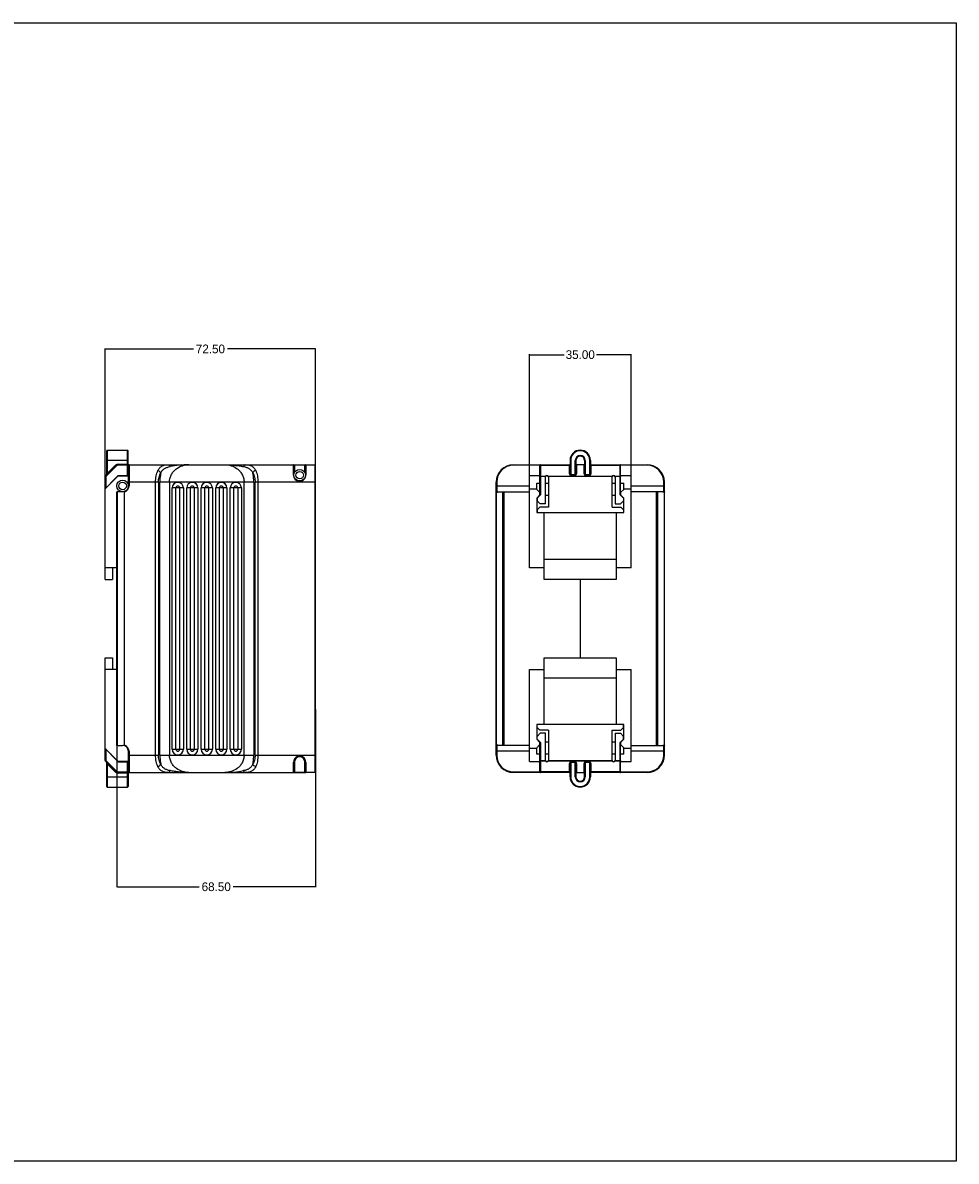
# Model space of a CAD drawing. Header units: millimetres. Extents: x 143 to 803, y 113 to 505.
# Tile 30 of 30: x 481 to 803, y 113 to 505. Entities that reach past the tile are written whole.
import ezdxf

# ---------------------------------------------------------------- set-up
doc = ezdxf.new("R2010")
doc.units = ezdxf.units.MM
doc.header["$MEASUREMENT"] = 0
doc.dimstyles.get("Standard").update_dxf_attribs({"dimtxt": 0.18, "dimasz": 0.18, "dimexe": 0.18, "dimexo": 0.0625, "dimgap": 0.09, "dimtad": 0, "dimtih": 1, "dimtoh": 1, "dimdec": 4, "dimzin": 0, "dimdsep": 46, "dimtxsty": 'Standard', "dimcen": 0.09, "dimadec": 0, "dimazin": 0, "dimtfac": 1, "dimtdec": 4, "dimtofl": 0, "dimtmove": 0, "dimatfit": 3, "dimfxl": 1, "dimtolj": 1, "dimtzin": 0, "dimarcsym": 0})

# ---------------------------------------------------------------- blocks, each defined once
blk = doc.blocks.new('*D8')
at = {"color": 0, "lineweight": -2}
for p, q in [((509.28, 337.45), (509.28, 393.25)), ((509.46, 393.07), (539.69, 393.07)), ((581.6, 393.07), (551.37, 393.07)), ((581.78, 343.06), (581.78, 393.25))]:
    blk.add_line(p, q, dxfattribs=at)
at = {"color": 0}
for points in [[(509.46, 393.1), (509.46, 393.04), (509.28, 393.07)], [(581.6, 393.1), (581.6, 393.04), (581.78, 393.07)]]:
    blk.add_solid(points, dxfattribs=at)
at = {"layer": 'Defpoints', "color": 0}
for p in [(581.78, 393.07), (581.78, 343), (509.28, 337.39)]:
    blk.add_point(p, dxfattribs=at)
at = {"color": 0, "insert": (545.53, 393.07), "char_height": 3, "attachment_point": 5}
blk.add_mtext('\\A1;72.50', dxfattribs=at)
blk = doc.blocks.new('*D9')
at = {"color": 0, "lineweight": -2}
for p, q in [((655.46, 330.07), (655.46, 391.28)), ((655.64, 391.1), (667.37, 391.1)), ((690.28, 391.1), (678.55, 391.1)), ((690.46, 327.27), (690.46, 391.28))]:
    blk.add_line(p, q, dxfattribs=at)
at = {"color": 0}
for points in [[(655.64, 391.13), (655.64, 391.07), (655.46, 391.1)], [(690.28, 391.13), (690.28, 391.07), (690.46, 391.1)]]:
    blk.add_solid(points, dxfattribs=at)
at = {"layer": 'Defpoints', "color": 0}
for p in [(690.46, 391.1), (655.46, 330.01), (690.46, 327.21)]:
    blk.add_point(p, dxfattribs=at)
at = {"color": 0, "insert": (672.96, 391.1), "char_height": 3, "attachment_point": 5}
blk.add_mtext('\\A1;35.00', dxfattribs=at)
blk = doc.blocks.new('*D10')
at = {"color": 0, "lineweight": -2}
for p, q in [((513.28, 288.06), (513.28, 207.67)), ((581.78, 268.9), (581.78, 207.67)), ((513.46, 207.85), (541.69, 207.85)), ((581.6, 207.85), (553.37, 207.85))]:
    blk.add_line(p, q, dxfattribs=at)
at = {"color": 0}
for points in [[(513.46, 207.88), (513.46, 207.82), (513.28, 207.85)], [(581.6, 207.88), (581.6, 207.82), (581.78, 207.85)]]:
    blk.add_solid(points, dxfattribs=at)
at = {"layer": 'Defpoints', "color": 0}
for p in [(513.28, 288.12), (581.78, 268.96), (581.78, 207.85)]:
    blk.add_point(p, dxfattribs=at)
at = {"color": 0, "insert": (547.53, 207.85), "char_height": 3, "attachment_point": 5}
blk.add_mtext('\\A1;68.50', dxfattribs=at)

msp = doc.modelspace()

# ---------------------------------------------------------------- linework, layer by layer
at = {"color": 250, "linetype": 'Continuous'}
for p, q in [((509.782, 349.793), (509.782, 358.01)), ((509.982, 358.21), (509.982, 350.193)), ((509.982, 358.21), (516.982, 358.21)), ((516.982, 349.51), (516.982, 358.21)), ((517.182, 349.51), (517.182, 358.01)), ((509.341, 349.269), (512.989, 352.917)), ((517.182, 354.71), (509.782, 354.71)), ((512.848, 353.059), (509.982, 350.193)), ((513.13, 352.776), (512.848, 353.059)), ((513.696, 353.41), (513.696, 353.01)), ((513.696, 353.41), (517.182, 353.41)), ((513.696, 353.21), (516.982, 353.21)), ((517.182, 353.01), (513.696, 353.01)), ((517.282, 345.91), (517.282, 353.01)), ((517.482, 353.21), (517.482, 345.91)), ((517.482, 353.21), (574.182, 353.21)), ((574.182, 349.651), (574.182, 353.21)), ((574.205, 353.21), (581.582, 353.21)), ((574.282, 349.61), (574.282, 353.11)), ((578.282, 353.11), (574.282, 353.11)), ((574.482, 353.21), (574.482, 350.482)), ((578.082, 350.482), (578.082, 353.21)), ((578.282, 353.11), (578.282, 349.61)), ((578.382, 353.21), (578.382, 349.651)), ((581.582, 247.21), (581.582, 353.21)), ((581.782, 247.41), (581.782, 353.01)), ((649.962, 353.21), (649.962, 353.01)), ((649.962, 353.21), (669.262, 353.21)), ((659.062, 353.01), (649.962, 353.01)), ((659.062, 342.669), (659.062, 353.01)), ((659.262, 353.21), (659.262, 342.869)), ((669.262, 352.917), (659.262, 352.917)), ((669.262, 350.052), (669.262, 353.21)), ((669.462, 354.71), (669.462, 350.193)), ((669.662, 354.71), (669.462, 354.71)), ((669.662, 354.71), (669.662, 349.652)), ((671.262, 349.652), (671.262, 354.71)), ((671.462, 354.71), (671.262, 354.71)), ((671.462, 354.71), (671.462, 350.193)), ((674.462, 353.21), (671.462, 353.21)), ((671.662, 353.21), (671.662, 350.052)), ((674.262, 350.052), (674.262, 353.21)), ((674.462, 354.71), (674.462, 350.193)), ((674.662, 354.71), (674.462, 354.71)), ((674.662, 354.71), (674.662, 349.652)), ((676.262, 349.652), (676.262, 354.71)), ((676.462, 354.71), (676.262, 354.71)), ((676.462, 354.71), (676.462, 350.193)), ((676.662, 353.21), (676.662, 350.052)), ((676.662, 353.21), (695.962, 353.21)), ((686.662, 352.917), (676.662, 352.917)), ((686.662, 342.869), (686.662, 353.21)), ((686.862, 342.669), (686.862, 353.01)), ((695.962, 353.01), (686.862, 353.01)), ((695.962, 353.01), (695.962, 353.21)), ((509.282, 344.91), (513.782, 349.41)), ((509.282, 313.71), (509.282, 349.127)), ((509.482, 349.127), (509.282, 349.127)), ((509.341, 349.269), (509.482, 349.127)), ((509.482, 349.127), (513.13, 352.776)), ((509.482, 349.127), (509.482, 345.11)), ((509.982, 350.193), (509.782, 349.793)), ((509.982, 350.193), (510.123, 350.052)), ((513.741, 349.51), (511.182, 346.952)), ((513.741, 349.51), (517.182, 349.51)), ((513.782, 349.41), (517.282, 349.41)), ((574.282, 349.571), (574.282, 349.61)), ((655.462, 317.71), (655.462, 349.41)), ((659.062, 349.41), (655.462, 349.41)), ((660.976, 349.127), (659.062, 349.127)), ((659.262, 349.269), (661.034, 349.269)), ((660.962, 339.71), (660.962, 349.01)), ((661.76, 349.41), (661.164, 349.41)), ((661.89, 349.269), (684.034, 349.269)), ((683.976, 349.127), (661.948, 349.127)), ((661.962, 349.01), (661.962, 338.61)), ((669.662, 349.793), (671.262, 349.793)), ((671.262, 349.652), (669.662, 349.652)), ((674.662, 349.793), (676.262, 349.793)), ((676.262, 349.652), (674.662, 349.652)), ((683.962, 338.61), (683.962, 349.01)), ((684.76, 349.41), (684.164, 349.41)), ((684.89, 349.269), (686.662, 349.269)), ((686.862, 349.127), (684.948, 349.127)), ((684.962, 349.01), (684.962, 339.71)), ((690.462, 349.41), (686.862, 349.41)), ((690.462, 317.71), (690.462, 349.41)), ((511.182, 346.81), (511.182, 346.952)), ((527.638, 347.21), (517.282, 347.21)), ((517.282, 345.91), (517.482, 345.91)), ((526.64, 253.21), (526.64, 347.21)), ((527.638, 347.21), (527.638, 253.21)), ((528.094, 253.21), (528.094, 347.21)), ((560.469, 347.21), (528.094, 347.21)), ((531.423, 347.21), (531.423, 253.21)), ((532.356, 255.21), (532.356, 345.21)), ((536.208, 345.21), (532.356, 345.21)), ((533.64, 255.21), (533.64, 345.21)), ((534.924, 345.21), (534.924, 255.21)), ((536.208, 345.21), (536.208, 255.21)), ((537.356, 255.21), (537.356, 345.21)), ((541.208, 345.21), (537.356, 345.21)), ((538.64, 255.21), (538.64, 345.21)), ((539.924, 345.21), (539.924, 255.21)), ((541.208, 345.21), (541.208, 255.21)), ((542.356, 255.21), (542.356, 345.21)), ((546.208, 345.21), (542.356, 345.21)), ((543.64, 255.21), (543.64, 345.21)), ((544.924, 345.21), (544.924, 255.21)), ((546.208, 345.21), (546.208, 255.21)), ((547.356, 255.21), (547.356, 345.21)), ((551.208, 345.21), (547.356, 345.21)), ((548.64, 255.21), (548.64, 345.21)), ((549.924, 345.21), (549.924, 255.21)), ((551.208, 345.21), (551.208, 255.21)), ((552.356, 255.21), (552.356, 345.21)), ((556.208, 345.21), (552.356, 345.21)), ((553.64, 255.21), (553.64, 345.21)), ((554.924, 345.21), (554.924, 255.21)), ((556.208, 345.21), (556.208, 255.21)), ((557.141, 253.21), (557.141, 347.21)), ((560.469, 347.21), (560.469, 253.21)), ((560.926, 253.21), (560.926, 347.21)), ((581.782, 347.21), (560.926, 347.21)), ((561.924, 347.21), (561.924, 253.21)), ((643.962, 253.21), (643.962, 347.21)), ((644.162, 347.21), (643.962, 347.21)), ((643.962, 345.91), (655.462, 345.91)), ((644.162, 347.21), (644.162, 343.955)), ((657.962, 344.71), (657.962, 346.91)), ((657.962, 346.91), (659.062, 346.91)), ((660.962, 346.91), (661.962, 346.91)), ((683.962, 346.91), (684.962, 346.91)), ((686.862, 346.91), (687.962, 346.91)), ((687.962, 344.71), (687.962, 346.91)), ((690.462, 345.91), (701.962, 345.91)), ((701.762, 343.933), (701.762, 347.21)), ((701.962, 347.21), (701.762, 347.21)), ((701.962, 253.21), (701.962, 347.21)), ((513.282, 256.51), (513.282, 343.91)), ((515.282, 343.91), (513.282, 343.91)), ((513.428, 343.91), (513.428, 256.51)), ((515.782, 343.768), (515.782, 256.653)), ((643.992, 343.778), (643.962, 343.778)), ((643.992, 343.778), (643.992, 256.643)), ((655.462, 343.81), (644.533, 343.81)), ((644.604, 343.91), (655.462, 343.91)), ((646.316, 256.61), (646.316, 343.81)), ((646.669, 343.91), (646.669, 256.51)), ((655.462, 344.91), (657.962, 344.91)), ((657.962, 344.71), (658.962, 343.71)), ((658.962, 342.71), (657.962, 341.71)), ((657.962, 341.71), (657.962, 336.71)), ((658.062, 341.669), (659.262, 342.869)), ((658.062, 341.669), (658.062, 340.752)), ((658.962, 343.71), (658.962, 342.71)), ((658.962, 342.71), (659.062, 342.71)), ((660.962, 342.71), (661.962, 342.71)), ((683.962, 342.71), (684.962, 342.71)), ((686.662, 342.869), (687.862, 341.669)), ((686.862, 342.71), (686.962, 342.71)), ((686.962, 343.71), (687.962, 344.71)), ((686.962, 342.71), (686.962, 343.71)), ((687.962, 341.71), (686.962, 342.71)), ((687.862, 341.669), (687.862, 340.752)), ((687.962, 344.91), (690.462, 344.91)), ((687.962, 336.71), (687.962, 341.71)), ((701.462, 343.91), (690.462, 343.91)), ((699.255, 256.51), (699.255, 343.91)), ((699.609, 343.91), (699.609, 256.51)), ((659.104, 339.71), (658.062, 340.752)), ((658.062, 337.669), (659.004, 338.61)), ((658.062, 337.669), (658.062, 336.71)), ((661.962, 338.61), (659.004, 338.61)), ((660.962, 339.71), (659.104, 339.71)), ((683.962, 338.61), (686.921, 338.61)), ((684.962, 339.71), (686.821, 339.71)), ((687.862, 340.752), (686.821, 339.71)), ((686.921, 338.61), (687.862, 337.669)), ((687.862, 337.669), (687.862, 336.71)), ((657.962, 336.71), (687.962, 336.71)), ((660.462, 336.71), (660.462, 317.71)), ((685.462, 317.71), (685.462, 336.71)), ((513.282, 317.71), (509.282, 317.71)), ((511.782, 317.71), (511.782, 313.71)), ((660.562, 317.71), (655.462, 317.71)), ((660.562, 313.71), (660.562, 320.71)), ((660.562, 320.71), (685.362, 320.71)), ((685.362, 320.71), (685.362, 313.71)), ((690.462, 317.71), (685.362, 317.71)), ((509.282, 313.71), (511.782, 313.71)), ((685.362, 313.71), (660.562, 313.71)), ((672.962, 313.71), (672.962, 286.71)), ((509.282, 251.293), (509.282, 286.71)), ((509.282, 286.71), (511.782, 286.71)), ((511.782, 286.71), (511.782, 282.71)), ((660.562, 279.71), (660.562, 286.71)), ((660.562, 286.71), (685.362, 286.71)), ((685.362, 286.71), (685.362, 279.71)), ((513.282, 282.71), (509.282, 282.71)), ((655.462, 251.01), (655.462, 282.71)), ((655.462, 282.71), (660.562, 282.71)), ((660.462, 282.71), (660.462, 263.71)), ((685.362, 282.71), (690.462, 282.71)), ((685.462, 263.71), (685.462, 282.71)), ((690.462, 251.01), (690.462, 282.71)), ((685.362, 279.71), (660.562, 279.71)), ((687.962, 263.71), (657.962, 263.71)), ((657.962, 263.71), (657.962, 258.71)), ((658.062, 262.752), (658.062, 263.71)), ((659.004, 261.81), (658.062, 262.752)), ((687.862, 262.752), (686.921, 261.81)), ((687.862, 262.752), (687.862, 263.71)), ((687.962, 258.71), (687.962, 263.71)), ((658.062, 259.669), (659.104, 260.71)), ((658.062, 258.752), (658.062, 259.669)), ((661.962, 261.81), (659.004, 261.81)), ((660.962, 260.71), (659.104, 260.71)), ((660.962, 251.41), (660.962, 260.71)), ((661.962, 261.81), (661.962, 251.41)), ((683.962, 261.81), (686.921, 261.81)), ((683.962, 251.41), (683.962, 261.81)), ((684.962, 260.71), (686.821, 260.71)), ((684.962, 260.71), (684.962, 251.41)), ((686.821, 260.71), (687.862, 259.669)), ((687.862, 258.752), (687.862, 259.669)), ((513.782, 251.01), (509.282, 255.51)), ((509.482, 255.31), (509.482, 251.293)), ((513.282, 256.51), (515.282, 256.51)), ((532.356, 255.21), (536.208, 255.21)), ((537.356, 255.21), (541.208, 255.21)), ((542.356, 255.21), (546.208, 255.21)), ((547.356, 255.21), (551.208, 255.21)), ((552.356, 255.21), (556.208, 255.21)), ((643.962, 256.643), (643.992, 256.643)), ((644.162, 256.466), (644.162, 253.21)), ((644.533, 256.61), (655.462, 256.61)), ((655.462, 256.51), (644.604, 256.51)), ((657.962, 255.51), (655.462, 255.51)), ((657.962, 258.71), (658.962, 257.71)), ((658.962, 256.71), (657.962, 255.71)), ((657.962, 253.51), (657.962, 255.71)), ((659.262, 257.552), (658.062, 258.752)), ((659.062, 257.71), (658.962, 257.71)), ((658.962, 257.71), (658.962, 256.71)), ((659.062, 247.41), (659.062, 257.752)), ((659.262, 257.552), (659.262, 247.21)), ((661.962, 257.71), (660.962, 257.71)), ((684.962, 257.71), (683.962, 257.71)), ((687.862, 258.752), (686.662, 257.552)), ((686.662, 247.21), (686.662, 257.552)), ((686.862, 247.41), (686.862, 257.752)), ((686.962, 257.71), (686.862, 257.71)), ((686.962, 257.71), (687.962, 258.71)), ((686.962, 256.71), (686.962, 257.71)), ((687.962, 255.71), (686.962, 256.71)), ((687.962, 253.51), (687.962, 255.71)), ((690.462, 255.51), (687.962, 255.51)), ((690.462, 256.51), (701.462, 256.51)), ((701.762, 253.21), (701.762, 256.488)), ((509.282, 251.293), (509.482, 251.293)), ((509.482, 251.293), (509.341, 251.152)), ((512.989, 247.503), (509.341, 251.152)), ((513.13, 247.645), (509.482, 251.293)), ((511.182, 253.61), (511.182, 253.469)), ((511.182, 253.469), (513.741, 250.91)), ((517.282, 251.01), (513.782, 251.01)), ((517.482, 254.51), (517.282, 254.51)), ((517.282, 247.41), (517.282, 254.51)), ((517.282, 253.21), (527.638, 253.21)), ((517.482, 254.51), (517.482, 247.21)), ((528.094, 253.21), (560.469, 253.21)), ((560.926, 253.21), (581.782, 253.21)), ((655.462, 254.51), (643.962, 254.51)), ((643.962, 253.21), (644.162, 253.21)), ((655.462, 251.01), (659.062, 251.01)), ((659.062, 253.51), (657.962, 253.51)), ((659.062, 251.293), (660.976, 251.293)), ((661.034, 251.152), (659.262, 251.152)), ((661.962, 253.51), (660.962, 253.51)), ((661.164, 251.01), (661.76, 251.01)), ((684.034, 251.152), (661.89, 251.152)), ((661.948, 251.293), (683.976, 251.293)), ((684.962, 253.51), (683.962, 253.51)), ((684.164, 251.01), (684.76, 251.01)), ((686.662, 251.152), (684.89, 251.152)), ((684.948, 251.293), (686.862, 251.293)), ((687.962, 253.51), (686.862, 253.51)), ((686.862, 251.01), (690.462, 251.01)), ((701.962, 254.51), (690.462, 254.51)), ((701.762, 253.21), (701.962, 253.21)), ((509.782, 242.41), (509.782, 250.627)), ((509.782, 250.627), (509.982, 250.227)), ((510.123, 250.369), (509.982, 250.227)), ((509.982, 250.227), (512.848, 247.362)), ((509.982, 250.227), (509.982, 242.21)), ((512.848, 247.362), (513.13, 247.645)), ((513.696, 247.41), (517.182, 247.41)), ((513.696, 247.41), (513.696, 247.01)), ((516.982, 247.21), (513.696, 247.21)), ((517.182, 247.01), (513.696, 247.01)), ((513.741, 250.91), (517.182, 250.91)), ((516.982, 242.21), (516.982, 250.91)), ((517.182, 250.91), (517.182, 242.41)), ((517.482, 247.21), (578.359, 247.21)), ((574.182, 247.21), (574.182, 250.77)), ((574.482, 250.81), (574.282, 250.81)), ((574.282, 247.31), (574.282, 250.81)), ((574.282, 247.31), (578.282, 247.31)), ((574.482, 250.81), (574.482, 247.21)), ((578.282, 250.81), (578.082, 250.81)), ((578.082, 247.21), (578.082, 250.81)), ((578.282, 250.81), (578.282, 247.31)), ((578.382, 250.77), (578.382, 247.21)), ((581.582, 247.21), (578.382, 247.21)), ((649.962, 247.41), (659.062, 247.41)), ((649.962, 247.41), (649.962, 247.21)), ((669.262, 247.21), (649.962, 247.21)), ((659.262, 247.503), (669.262, 247.503)), ((669.262, 247.21), (669.262, 250.369)), ((669.462, 245.71), (669.462, 250.227)), ((669.662, 250.769), (671.262, 250.769)), ((669.662, 250.769), (669.662, 245.71)), ((671.262, 250.627), (669.662, 250.627)), ((671.262, 245.71), (671.262, 250.769)), ((671.462, 250.227), (671.462, 245.71)), ((671.462, 247.21), (674.462, 247.21)), ((671.662, 250.369), (671.662, 247.21)), ((674.262, 247.21), (674.262, 250.369)), ((674.462, 245.71), (674.462, 250.227)), ((674.662, 250.769), (676.262, 250.769)), ((674.662, 250.769), (674.662, 245.71)), ((676.262, 250.627), (674.662, 250.627)), ((676.262, 245.71), (676.262, 250.769)), ((676.462, 250.227), (676.462, 245.71)), ((676.662, 250.369), (676.662, 247.21)), ((676.662, 247.503), (686.662, 247.503)), ((695.962, 247.21), (676.662, 247.21)), ((686.862, 247.41), (695.962, 247.41)), ((695.962, 247.21), (695.962, 247.41)), ((509.782, 245.71), (517.182, 245.71)), ((669.462, 245.71), (669.662, 245.71)), ((671.262, 245.71), (671.462, 245.71)), ((674.462, 245.71), (674.662, 245.71)), ((676.262, 245.71), (676.462, 245.71)), ((509.982, 242.21), (516.982, 242.21))]:
    msp.add_line(p, q, dxfattribs=at)
msp.add_lwpolyline([(143.302, 505.409), (802.511, 505.409), (802.511, 113.344), (143.302, 113.344)], close=True)
for centre, radius in [((576.282, 349.61), 2), ((576.282, 349.61), 1.3), ((515.282, 345.91), 2), ((515.282, 345.91), 1.3)]:
    msp.add_circle(centre, radius, dxfattribs=at)
for centre, radius, start, end in [((509.982, 358.01), 0.2, 90, 180), ((516.982, 358.01), 0.2, 0, 90), ((672.962, 354.71), 3.5, 0, 180), ((672.962, 354.71), 3.3, 0, 180), ((513.696, 352.21), 1.2, 90, 135), ((513.696, 352.21), 1, 90, 135), ((513.696, 352.21), 0.8, 90, 135), ((516.982, 353.01), 0.2, 0, 90), ((517.482, 353.01), 0.2, 90, 180), ((574.182, 353.11), 0.1, 0, 90), ((578.382, 353.11), 0.1, 90, 180), ((581.582, 353.01), 0.2, 0, 90), ((649.962, 347.21), 6, 90, 180), ((649.962, 347.21), 5.8, 90, 180), ((659.262, 353.01), 0.2, 90, 180), ((669.262, 353.41), 0.2, 270, 360), ((672.962, 354.71), 1.7, 0, 180), ((672.962, 354.71), 1.5, 0, 180), ((676.662, 353.41), 0.2, 180, 270), ((686.662, 353.01), 0.2, 0, 90), ((695.962, 347.21), 6, 0, 90), ((695.962, 347.21), 5.8, 0, 90), ((509.482, 349.127), 0.2, 135, 180), ((509.582, 349.793), 0.2, 315, 0.00001), ((575.986, 349.628), 1.804, 179.25947, 180.85245), ((575.906, 349.678), 2.476, 358.15982, 359.3784), ((661.462, 349.01), 0.5, 0, 180), ((669.662, 350.052), 0.4, 179.99969, 270.00025), ((674.662, 350.052), 0.4, 179.99969, 270.00025), ((684.462, 349.01), 0.5, 0, 180), ((515.282, 345.91), 2.2, 283.13656, 0), ((534.282, 345.21), 1.926, 0, 180), ((534.282, 345.21), 0.642, 0, 180), ((539.282, 345.21), 1.926, 0, 180), ((539.282, 345.21), 0.642, 0, 180), ((544.282, 345.21), 1.926, 0, 180), ((544.282, 345.21), 0.642, 0, 180), ((549.282, 345.21), 1.926, 0, 180), ((549.282, 345.21), 0.642, 0, 180), ((554.282, 345.21), 1.926, 0, 180), ((554.282, 345.21), 0.642, 0, 180), ((644.534, 345.915), 2.105, 257.87463, 265.95001), ((644.603, 346.106), 2.196, 258.42981, 262.27864), ((644.604, 346.112), 2.202, 262.27872, 266.13062), ((644.533, 345.907), 2.096, 265.95906, 270.00647), ((644.604, 346.115), 2.205, 266.13146, 269.99965), ((701.462, 345.913), 2.003, 270.0061, 278.62082), ((515.282, 254.51), 2, 0, 90), ((515.282, 254.51), 2.2, 360, 76.86344), ((534.282, 255.21), 1.926, 180, 0), ((534.282, 255.21), 0.642, 180, 0), ((539.282, 255.21), 1.926, 180, 0), ((539.282, 255.21), 0.642, 180, 0), ((544.282, 255.21), 1.926, 180, 0), ((544.282, 255.21), 0.642, 180, 0), ((549.282, 255.21), 1.926, 180, 0), ((549.282, 255.21), 0.642, 180, 0), ((554.282, 255.21), 1.926, 180, 0), ((554.282, 255.21), 0.642, 180, 0), ((644.533, 254.508), 2.102, 94.0478, 102.13238), ((644.603, 254.314), 2.196, 97.72172, 101.57035), ((644.604, 254.306), 2.204, 91.74922, 97.7192), ((644.533, 254.509), 2.101, 89.9899, 94.02819), ((644.604, 254.305), 2.205, 89.99999, 91.74835), ((701.462, 254.507), 2.003, 81.37918, 89.9939), ((509.482, 251.293), 0.2, 180, 225), ((576.282, 250.81), 2, 0, 180), ((576.282, 250.81), 1.8, 0, 180), ((649.962, 253.21), 6, 180, 270), ((649.962, 253.21), 5.8, 180, 270), ((661.462, 251.41), 0.5, 180, 0), ((684.462, 251.41), 0.5, 180, 0), ((695.962, 253.21), 6, 270, 0), ((695.962, 253.21), 5.8, 270, 0), ((509.582, 250.627), 0.2, 359.99999, 45), ((513.696, 248.21), 1.2, 225, 270), ((513.696, 248.21), 1, 225, 270), ((513.696, 248.21), 0.8, 225, 270), ((516.982, 247.41), 0.2, 270, 0), ((517.482, 247.41), 0.2, 180, 270), ((576.338, 250.77), 2.156, 178.60967, 179.99806), ((574.182, 247.31), 0.1, 270, 0), ((578.382, 247.31), 0.1, 180, 270), ((576.232, 250.769), 2.149, 0.00241, 1.40394), ((581.582, 247.41), 0.2, 270, 0), ((659.262, 247.41), 0.2, 180, 270), ((669.262, 247.01), 0.2, 0, 90), ((671.262, 250.369), 0.4, 359.99969, 90.00025), ((676.262, 250.369), 0.4, 359.99969, 90.00025), ((676.662, 247.01), 0.2, 90, 180), ((686.662, 247.41), 0.2, 270, 0), ((672.962, 245.71), 3.5, 180, 0), ((672.962, 245.71), 3.3, 180, 0), ((672.962, 245.71), 1.7, 180, 360), ((672.962, 245.71), 1.5, 180, 0), ((509.982, 242.41), 0.2, 180, 270), ((516.982, 242.41), 0.2, 270, 0)]:
    msp.add_arc(centre, radius, start, end, dxfattribs=at)
for points, knots in [([(527.442, 351.183), (527.605, 351.529), (527.903, 352.013), (528.437, 352.515), (528.877, 352.798), (529.365, 353.001), (530.092, 353.179), (530.67, 353.21), (531.063, 353.21)], [0, 0, 0, 0, 0.2589116, 0.3777812, 0.4939542, 0.6114172, 0.7336002, 1, 1, 1, 1]), ([(531.063, 353.21), (531.121, 353.21), (531.248, 353.174), (531.406, 353.033), (531.535, 352.825), (531.594, 352.658), (531.619, 352.568)], [0, 0, 0, 0, 0.1929709, 0.4172885, 0.6869757, 1, 1, 1, 1]), ([(531.423, 347.21), (531.423, 347.699), (531.554, 348.658), (532.099, 349.952), (532.88, 351.02), (534.088, 352.108), (535.836, 352.984), (537.352, 353.21), (538.089, 353.21)], [0, 0, 0, 0, 0.1476914, 0.2884841, 0.4203545, 0.5445709, 0.7770466, 1, 1, 1, 1]), ([(538.089, 353.21), (536.989, 353.21), (534.817, 353.095), (532.67, 352.764), (531.619, 352.568)], [0, 0, 0, 0, 0.5072113, 1, 1, 1, 1]), ([(550.475, 353.21), (551.212, 353.21), (552.727, 352.984), (554.476, 352.108), (555.684, 351.02), (556.465, 349.952), (557.01, 348.658), (557.141, 347.699), (557.141, 347.21)], [0, 0, 0, 0, 0.2229531, 0.4554289, 0.5796452, 0.7115156, 0.8523084, 1, 1, 1, 1]), ([(550.475, 353.21), (551.026, 353.21), (552.127, 353.181), (553.767, 353.054), (555.371, 352.839), (556.43, 352.681), (556.945, 352.568)], [0, 0, 0, 0, 0.25424, 0.5072316, 0.7571565, 1, 1, 1, 1]), ([(557.501, 353.21), (557.443, 353.21), (557.316, 353.174), (557.158, 353.033), (557.029, 352.825), (556.97, 352.658), (556.945, 352.568)], [0, 0, 0, 0, 0.1929709, 0.4172875, 0.6869745, 1, 1, 1, 1]), ([(557.501, 353.21), (557.704, 353.21), (558.097, 353.199), (558.668, 353.131), (559.199, 353.001), (559.687, 352.798), (560.127, 352.515), (560.661, 352.013), (560.959, 351.529), (561.122, 351.183)], [0, 0, 0, 0, 0.1373098, 0.2665467, 0.3887435, 0.5061808, 0.6223021, 0.7411507, 1, 1, 1, 1]), ([(659.262, 352.917), (659.236, 352.917), (659.186, 352.911), (659.121, 352.881), (659.074, 352.835), (659.062, 352.795), (659.062, 352.776)], [0, 0, 0, 0, 0.2879697, 0.5553441, 0.7905332, 1, 1, 1, 1]), ([(669.462, 353.059), (669.462, 353.04), (669.45, 353), (669.403, 352.954), (669.338, 352.924), (669.288, 352.917), (669.262, 352.917)], [0, 0, 0, 0, 0.2094668, 0.4446559, 0.7120303, 1, 1, 1, 1]), ([(676.662, 352.917), (676.636, 352.917), (676.586, 352.924), (676.521, 352.954), (676.474, 353), (676.462, 353.04), (676.462, 353.059)], [0, 0, 0, 0, 0.2879697, 0.5553441, 0.7905332, 1, 1, 1, 1]), ([(686.862, 352.776), (686.862, 352.795), (686.85, 352.835), (686.803, 352.881), (686.738, 352.911), (686.688, 352.917), (686.662, 352.917)], [0, 0, 0, 0, 0.2094668, 0.4446559, 0.7120303, 1, 1, 1, 1]), ([(526.64, 347.21), (526.64, 347.932), (526.768, 349.294), (527.17, 350.607), (527.442, 351.183)], [0, 0, 0, 0, 0.5314338, 1, 1, 1, 1]), ([(527.442, 351.183), (527.655, 351.112), (528.042, 350.901), (528.344, 350.572), (528.44, 350.389)], [0, 0, 0, 0, 0.5204419, 1, 1, 1, 1]), ([(527.638, 347.21), (527.638, 347.794), (527.77, 348.901), (528.177, 349.942), (528.44, 350.389)], [0, 0, 0, 0, 0.52978, 1, 1, 1, 1]), ([(528.44, 350.389), (528.383, 350.134), (528.18, 349.086), (528.094, 348.016), (528.094, 347.21)], [0, 0, 0, 0, 0.2446235, 1, 1, 1, 1]), ([(528.44, 350.389), (528.591, 350.7), (528.872, 351.134), (529.347, 351.608), (529.87, 351.996), (530.63, 352.346), (531.281, 352.506), (531.619, 352.568)], [0, 0, 0, 0, 0.2584485, 0.3805488, 0.5005971, 0.7433544, 1, 1, 1, 1]), ([(556.945, 352.568), (557.282, 352.506), (557.934, 352.346), (558.694, 351.996), (559.217, 351.608), (559.693, 351.135), (559.971, 350.699), (560.124, 350.389)], [0, 0, 0, 0, 0.2565573, 0.499378, 0.6194452, 0.7415181, 1, 1, 1, 1]), ([(561.122, 351.183), (560.908, 351.112), (560.522, 350.901), (560.22, 350.572), (560.124, 350.389)], [0, 0, 0, 0, 0.5204419, 1, 1, 1, 1]), ([(560.469, 347.21), (560.469, 347.481), (560.441, 348.548), (560.297, 349.612), (560.124, 350.389)], [0, 0, 0, 0, 0.2542237, 1, 1, 1, 1]), ([(560.124, 350.389), (560.387, 349.942), (560.794, 348.901), (560.926, 347.794), (560.926, 347.21)], [0, 0, 0, 0, 0.4702207, 1, 1, 1, 1]), ([(561.122, 351.183), (561.393, 350.607), (561.796, 349.294), (561.924, 347.932), (561.924, 347.21)], [0, 0, 0, 0, 0.4685364, 1, 1, 1, 1]), ([(574.182, 349.651), (574.195, 349.651), (574.219, 349.649), (574.254, 349.641), (574.282, 349.624), (574.282, 349.61)], [0, 0, 0, 0, 0.3390051, 0.6367119, 1, 1, 1, 1]), ([(574.182, 349.601), (574.184, 349.472), (574.216, 349.209), (574.37, 348.697), (574.75, 348.111), (575.446, 347.63), (576.279, 347.458), (577.113, 347.629), (577.81, 348.107), (578.193, 348.693), (578.348, 349.207), (578.377, 349.469), (578.381, 349.598)], [0, 0, 0, 0, 0.059505, 0.1206631, 0.2457124, 0.3726208, 0.4997969, 0.6270432, 0.7540077, 0.8792078, 0.9404139, 1, 1, 1, 1]), ([(578.282, 349.61), (578.282, 349.624), (578.31, 349.641), (578.345, 349.649), (578.369, 349.651), (578.382, 349.651)], [0, 0, 0, 0, 0.3627956, 0.6607224, 1, 1, 1, 1]), ([(659.062, 349.127), (659.062, 349.146), (659.074, 349.186), (659.121, 349.233), (659.186, 349.262), (659.236, 349.269), (659.262, 349.269)], [0, 0, 0, 0, 0.2094668, 0.4446559, 0.7120303, 1, 1, 1, 1]), ([(669.262, 350.052), (669.288, 350.052), (669.338, 350.058), (669.403, 350.088), (669.45, 350.134), (669.462, 350.174), (669.462, 350.193)], [0, 0, 0, 0, 0.2879269, 0.5552121, 0.7904601, 1, 1, 1, 1]), ([(669.662, 349.793), (669.641, 349.793), (669.599, 349.808), (669.554, 349.853), (669.522, 349.905), (669.491, 349.978), (669.468, 350.075), (669.462, 350.154), (669.462, 350.193)], [0, 0, 0, 0, 0.132936, 0.2615593, 0.3870897, 0.5109662, 0.7560679, 1, 1, 1, 1]), ([(671.462, 350.193), (671.462, 350.154), (671.457, 350.075), (671.434, 349.978), (671.403, 349.905), (671.37, 349.853), (671.326, 349.808), (671.284, 349.793), (671.262, 349.793)], [0, 0, 0, 0, 0.2439376, 0.4890444, 0.6129242, 0.7384541, 0.8670762, 1, 1, 1, 1]), ([(671.262, 349.652), (671.294, 349.651), (671.356, 349.659), (671.465, 349.699), (671.572, 349.783), (671.646, 349.913), (671.663, 350.006), (671.662, 350.052)], [0, 0, 0, 0, 0.1512718, 0.295599, 0.553499, 0.7831987, 1, 1, 1, 1]), ([(671.462, 350.193), (671.462, 350.174), (671.474, 350.134), (671.521, 350.088), (671.586, 350.058), (671.636, 350.052), (671.662, 350.052)], [0, 0, 0, 0, 0.2094326, 0.4445239, 0.7119381, 1, 1, 1, 1]), ([(674.262, 350.052), (674.288, 350.052), (674.338, 350.058), (674.403, 350.088), (674.45, 350.134), (674.462, 350.174), (674.462, 350.193)], [0, 0, 0, 0, 0.2879269, 0.5552121, 0.7904601, 1, 1, 1, 1]), ([(674.662, 349.793), (674.641, 349.793), (674.599, 349.808), (674.554, 349.853), (674.522, 349.905), (674.491, 349.978), (674.468, 350.075), (674.462, 350.154), (674.462, 350.193)], [0, 0, 0, 0, 0.132936, 0.2615593, 0.3870897, 0.5109662, 0.7560679, 1, 1, 1, 1]), ([(676.462, 350.193), (676.462, 350.154), (676.457, 350.075), (676.434, 349.978), (676.403, 349.905), (676.37, 349.853), (676.326, 349.808), (676.284, 349.793), (676.262, 349.793)], [0, 0, 0, 0, 0.2439376, 0.4890444, 0.6129242, 0.7384541, 0.8670762, 1, 1, 1, 1]), ([(676.262, 349.652), (676.294, 349.651), (676.356, 349.659), (676.465, 349.699), (676.572, 349.783), (676.646, 349.913), (676.663, 350.006), (676.662, 350.052)], [0, 0, 0, 0, 0.1512718, 0.295599, 0.553499, 0.7831987, 1, 1, 1, 1]), ([(676.462, 350.193), (676.462, 350.174), (676.474, 350.134), (676.521, 350.088), (676.586, 350.058), (676.636, 350.052), (676.662, 350.052)], [0, 0, 0, 0, 0.2094326, 0.4445239, 0.7119381, 1, 1, 1, 1]), ([(686.662, 349.269), (686.688, 349.269), (686.738, 349.262), (686.803, 349.233), (686.85, 349.186), (686.862, 349.146), (686.862, 349.127)], [0, 0, 0, 0, 0.2879697, 0.5553441, 0.7905332, 1, 1, 1, 1]), ([(515.582, 343.933), (515.625, 343.939), (515.701, 343.929), (515.77, 343.854), (515.782, 343.797), (515.782, 343.768)], [0, 0, 0, 0, 0.4409647, 0.6984066, 1, 1, 1, 1]), ([(643.962, 343.778), (643.962, 343.804), (643.973, 343.857), (644.02, 343.919), (644.088, 343.954), (644.138, 343.957), (644.162, 343.955)], [0, 0, 0, 0, 0.2637292, 0.5144173, 0.7572499, 1, 1, 1, 1]), ([(643.992, 343.778), (643.992, 343.8), (644.007, 343.844), (644.049, 343.859), (644.067, 343.859)], [0, 0, 0, 0, 0.553956, 1, 1, 1, 1]), ([(644.092, 343.857), (644.093, 343.869), (644.102, 343.909), (644.133, 343.949), (644.162, 343.955)], [0, 0, 0, 0, 0.2837845, 1, 1, 1, 1]), ([(644.604, 343.91), (644.584, 343.91), (644.542, 343.881), (644.533, 343.835), (644.533, 343.81)], [0, 0, 0, 0, 0.4399712, 1, 1, 1, 1]), ([(646.316, 343.81), (646.316, 343.835), (646.325, 343.881), (646.367, 343.91), (646.387, 343.91)], [0, 0, 0, 0, 0.5597866, 1, 1, 1, 1]), ([(701.762, 343.933), (701.805, 343.939), (701.881, 343.929), (701.95, 343.854), (701.962, 343.797), (701.962, 343.768)], [0, 0, 0, 0, 0.4409647, 0.6984066, 1, 1, 1, 1]), ([(515.782, 256.653), (515.782, 256.623), (515.77, 256.567), (515.701, 256.491), (515.625, 256.481), (515.582, 256.488)], [0, 0, 0, 0, 0.3019208, 0.5591443, 1, 1, 1, 1]), ([(643.962, 256.643), (643.962, 256.616), (643.973, 256.564), (644.02, 256.501), (644.088, 256.467), (644.138, 256.463), (644.162, 256.466)], [0, 0, 0, 0, 0.2634461, 0.5142156, 0.7570738, 1, 1, 1, 1]), ([(644.044, 256.565), (644.03, 256.569), (644.001, 256.589), (643.992, 256.624), (643.992, 256.643)], [0, 0, 0, 0, 0.4504257, 1, 1, 1, 1]), ([(644.092, 256.563), (644.093, 256.552), (644.102, 256.512), (644.133, 256.472), (644.162, 256.466)], [0, 0, 0, 0, 0.28378, 1, 1, 1, 1]), ([(644.533, 256.61), (644.533, 256.586), (644.542, 256.54), (644.584, 256.51), (644.604, 256.51)], [0, 0, 0, 0, 0.5595489, 1, 1, 1, 1]), ([(646.387, 256.51), (646.367, 256.51), (646.325, 256.54), (646.316, 256.586), (646.316, 256.61)], [0, 0, 0, 0, 0.4402134, 1, 1, 1, 1]), ([(701.962, 256.653), (701.962, 256.623), (701.95, 256.567), (701.881, 256.491), (701.805, 256.481), (701.762, 256.488)], [0, 0, 0, 0, 0.3019208, 0.5591443, 1, 1, 1, 1]), ([(527.442, 249.237), (527.17, 249.813), (526.768, 251.126), (526.64, 252.488), (526.64, 253.21)], [0, 0, 0, 0, 0.468534, 1, 1, 1, 1]), ([(528.44, 250.032), (528.177, 250.479), (527.77, 251.52), (527.638, 252.626), (527.638, 253.21)], [0, 0, 0, 0, 0.4702208, 1, 1, 1, 1]), ([(528.094, 253.21), (528.094, 252.939), (528.123, 251.872), (528.267, 250.809), (528.44, 250.032)], [0, 0, 0, 0, 0.2542237, 1, 1, 1, 1]), ([(538.089, 247.21), (537.352, 247.21), (535.836, 247.436), (534.088, 248.312), (532.88, 249.4), (532.099, 250.468), (531.554, 251.762), (531.423, 252.722), (531.423, 253.21)], [0, 0, 0, 0, 0.2229531, 0.4554289, 0.5796452, 0.7115156, 0.8523084, 1, 1, 1, 1]), ([(557.141, 253.21), (557.141, 252.722), (557.01, 251.762), (556.465, 250.468), (555.684, 249.4), (554.476, 248.312), (552.727, 247.436), (551.212, 247.21), (550.475, 247.21)], [0, 0, 0, 0, 0.1476914, 0.2884841, 0.4203545, 0.5445709, 0.7770466, 1, 1, 1, 1]), ([(560.124, 250.032), (560.181, 250.287), (560.384, 251.334), (560.469, 252.404), (560.469, 253.21)], [0, 0, 0, 0, 0.2446235, 1, 1, 1, 1]), ([(560.926, 253.21), (560.926, 252.626), (560.794, 251.52), (560.387, 250.479), (560.124, 250.032)], [0, 0, 0, 0, 0.52978, 1, 1, 1, 1]), ([(561.924, 253.21), (561.924, 252.488), (561.796, 251.126), (561.394, 249.813), (561.122, 249.237)], [0, 0, 0, 0, 0.5314336, 1, 1, 1, 1]), ([(578.381, 250.822), (578.375, 251.083), (578.264, 251.619), (577.811, 252.312), (577.115, 252.791), (576.282, 252.962), (575.449, 252.791), (574.752, 252.312), (574.3, 251.618), (574.189, 251.083), (574.183, 250.822)], [0, 0, 0, 0, 0.1204233, 0.2456622, 0.3726392, 0.4999144, 0.6272105, 0.7543079, 0.8795861, 1, 1, 1, 1]), ([(659.262, 251.152), (659.236, 251.152), (659.186, 251.158), (659.121, 251.188), (659.074, 251.234), (659.062, 251.274), (659.062, 251.293)], [0, 0, 0, 0, 0.2879697, 0.5553441, 0.7905332, 1, 1, 1, 1]), ([(686.862, 251.293), (686.862, 251.274), (686.85, 251.234), (686.803, 251.188), (686.738, 251.158), (686.688, 251.152), (686.662, 251.152)], [0, 0, 0, 0, 0.2094668, 0.4446559, 0.7120303, 1, 1, 1, 1]), ([(527.442, 249.237), (527.655, 249.308), (528.042, 249.519), (528.344, 249.848), (528.44, 250.032)], [0, 0, 0, 0, 0.5204419, 1, 1, 1, 1]), ([(531.063, 247.21), (530.86, 247.21), (530.466, 247.222), (529.895, 247.29), (529.365, 247.42), (528.877, 247.623), (528.437, 247.906), (527.903, 248.407), (527.605, 248.892), (527.442, 249.237)], [0, 0, 0, 0, 0.1373438, 0.2665966, 0.3887335, 0.5061308, 0.62226, 0.7411278, 1, 1, 1, 1]), ([(531.619, 247.853), (531.281, 247.914), (530.63, 248.074), (529.87, 248.424), (529.347, 248.812), (528.871, 249.286), (528.593, 249.722), (528.44, 250.032)], [0, 0, 0, 0, 0.2565999, 0.4993938, 0.6194588, 0.7415371, 1, 1, 1, 1]), ([(531.063, 247.21), (531.121, 247.21), (531.248, 247.247), (531.406, 247.387), (531.535, 247.596), (531.594, 247.762), (531.619, 247.853)], [0, 0, 0, 0, 0.1929709, 0.4172875, 0.6869745, 1, 1, 1, 1]), ([(538.089, 247.21), (537.538, 247.21), (536.437, 247.24), (534.797, 247.367), (533.193, 247.581), (532.134, 247.74), (531.619, 247.853)], [0, 0, 0, 0, 0.2542403, 0.5072315, 0.7571566, 1, 1, 1, 1]), ([(550.474, 247.21), (551.575, 247.21), (553.747, 247.325), (555.894, 247.656), (556.945, 247.853)], [0, 0, 0, 0, 0.5072104, 1, 1, 1, 1]), ([(560.124, 250.032), (559.97, 249.722), (559.693, 249.286), (559.217, 248.812), (558.694, 248.425), (557.934, 248.074), (557.282, 247.914), (556.945, 247.853)], [0, 0, 0, 0, 0.2585305, 0.3805781, 0.5005922, 0.7433744, 1, 1, 1, 1]), ([(557.501, 247.21), (557.443, 247.21), (557.316, 247.247), (557.158, 247.387), (557.029, 247.596), (556.97, 247.762), (556.945, 247.853)], [0, 0, 0, 0, 0.1929709, 0.4172885, 0.6869757, 1, 1, 1, 1]), ([(561.122, 249.237), (560.959, 248.892), (560.661, 248.408), (560.127, 247.906), (559.687, 247.622), (559.199, 247.42), (558.669, 247.29), (558.098, 247.222), (557.704, 247.21), (557.501, 247.21)], [0, 0, 0, 0, 0.2588427, 0.3776796, 0.4938248, 0.6112553, 0.7334025, 0.8626112, 1, 1, 1, 1]), ([(561.122, 249.237), (560.908, 249.308), (560.522, 249.519), (560.22, 249.848), (560.124, 250.032)], [0, 0, 0, 0, 0.5204419, 1, 1, 1, 1]), ([(574.282, 250.81), (574.282, 250.805), (574.259, 250.77), (574.213, 250.775), (574.182, 250.77)], [0, 0, 0, 0, 0.1525709, 1, 1, 1, 1]), ([(578.382, 250.77), (578.358, 250.773), (578.323, 250.77), (578.282, 250.797), (578.282, 250.81)], [0, 0, 0, 0, 0.6346128, 1, 1, 1, 1]), ([(659.062, 247.645), (659.062, 247.626), (659.074, 247.586), (659.121, 247.539), (659.186, 247.51), (659.236, 247.503), (659.262, 247.503)], [0, 0, 0, 0, 0.2094668, 0.4446559, 0.7120303, 1, 1, 1, 1]), ([(669.662, 250.769), (669.631, 250.769), (669.569, 250.761), (669.46, 250.722), (669.353, 250.638), (669.279, 250.508), (669.262, 250.414), (669.262, 250.369)], [0, 0, 0, 0, 0.1512718, 0.295599, 0.553499, 0.7831987, 1, 1, 1, 1]), ([(669.462, 250.227), (669.462, 250.246), (669.45, 250.286), (669.403, 250.332), (669.338, 250.362), (669.288, 250.369), (669.262, 250.369)], [0, 0, 0, 0, 0.2094326, 0.4445239, 0.7119381, 1, 1, 1, 1]), ([(669.262, 247.503), (669.288, 247.503), (669.338, 247.496), (669.403, 247.467), (669.45, 247.421), (669.462, 247.38), (669.462, 247.362)], [0, 0, 0, 0, 0.2879697, 0.5553441, 0.7905332, 1, 1, 1, 1]), ([(669.462, 250.227), (669.462, 250.267), (669.468, 250.345), (669.491, 250.442), (669.522, 250.516), (669.554, 250.568), (669.599, 250.612), (669.641, 250.627), (669.662, 250.627)], [0, 0, 0, 0, 0.2439376, 0.4890444, 0.6129242, 0.7384541, 0.8670762, 1, 1, 1, 1]), ([(671.262, 250.627), (671.284, 250.627), (671.326, 250.612), (671.37, 250.568), (671.403, 250.516), (671.434, 250.442), (671.457, 250.345), (671.462, 250.267), (671.462, 250.227)], [0, 0, 0, 0, 0.132936, 0.2615593, 0.3870897, 0.5109662, 0.7560679, 1, 1, 1, 1]), ([(671.662, 250.369), (671.636, 250.369), (671.587, 250.362), (671.521, 250.333), (671.474, 250.286), (671.462, 250.246), (671.462, 250.227)], [0, 0, 0, 0, 0.2879269, 0.5552121, 0.7904601, 1, 1, 1, 1]), ([(674.662, 250.769), (674.631, 250.769), (674.569, 250.761), (674.46, 250.722), (674.353, 250.638), (674.279, 250.508), (674.262, 250.414), (674.262, 250.369)], [0, 0, 0, 0, 0.1512718, 0.295599, 0.553499, 0.7831987, 1, 1, 1, 1]), ([(674.462, 250.227), (674.462, 250.246), (674.45, 250.286), (674.403, 250.332), (674.338, 250.362), (674.288, 250.369), (674.262, 250.369)], [0, 0, 0, 0, 0.2094326, 0.4445239, 0.7119381, 1, 1, 1, 1]), ([(674.462, 250.227), (674.462, 250.267), (674.468, 250.345), (674.491, 250.442), (674.522, 250.516), (674.554, 250.568), (674.599, 250.612), (674.641, 250.627), (674.662, 250.627)], [0, 0, 0, 0, 0.2439376, 0.4890444, 0.6129242, 0.7384541, 0.8670762, 1, 1, 1, 1]), ([(676.262, 250.627), (676.284, 250.627), (676.326, 250.612), (676.37, 250.568), (676.403, 250.516), (676.434, 250.442), (676.457, 250.345), (676.462, 250.267), (676.462, 250.227)], [0, 0, 0, 0, 0.132936, 0.2615593, 0.3870897, 0.5109662, 0.7560679, 1, 1, 1, 1]), ([(676.662, 250.369), (676.636, 250.369), (676.587, 250.362), (676.521, 250.333), (676.474, 250.286), (676.462, 250.246), (676.462, 250.227)], [0, 0, 0, 0, 0.2879269, 0.5552121, 0.7904601, 1, 1, 1, 1]), ([(676.462, 247.362), (676.462, 247.38), (676.474, 247.421), (676.521, 247.467), (676.586, 247.496), (676.636, 247.503), (676.662, 247.503)], [0, 0, 0, 0, 0.2094668, 0.4446559, 0.7120303, 1, 1, 1, 1]), ([(686.662, 247.503), (686.688, 247.503), (686.738, 247.51), (686.803, 247.539), (686.85, 247.586), (686.862, 247.626), (686.862, 247.645)], [0, 0, 0, 0, 0.2879697, 0.5553441, 0.7905332, 1, 1, 1, 1])]:
    msp.add_open_spline(points, degree=3, knots=knots, dxfattribs=at)
for points in [[(644.067, 343.859), (644.075, 343.86), (644.083, 343.859), (644.092, 343.857)], [(644.092, 256.563), (644.076, 256.56), (644.059, 256.56), (644.044, 256.565)]]:
    msp.add_open_spline(points, degree=3, dxfattribs=at)

# ---------------------------------------------------------------- dimensions: what is measured, and where the dimension line sits
for base, p1, p2, picture, middle in [((581.782, 393.067), (509.282, 337.386), (581.782, 342.996), '*D8', (545.532, 393.067)), ((690.462, 391.104), (655.462, 330.007), (690.462, 327.209), '*D9', (672.962, 391.104)), ((581.782, 207.852), (513.282, 288.12), (581.782, 268.959), '*D10', (547.532, 207.852))]:
    dim = msp.add_linear_dim(base=base, p1=p1, p2=p2, dimstyle='Standard', override={"dimtxt": 3, "dimdec": 2})
    dim.commit()
    dim.dimension.update_dxf_attribs({"geometry": picture, "text_midpoint": middle})

doc.saveas('drawing.dxf')
